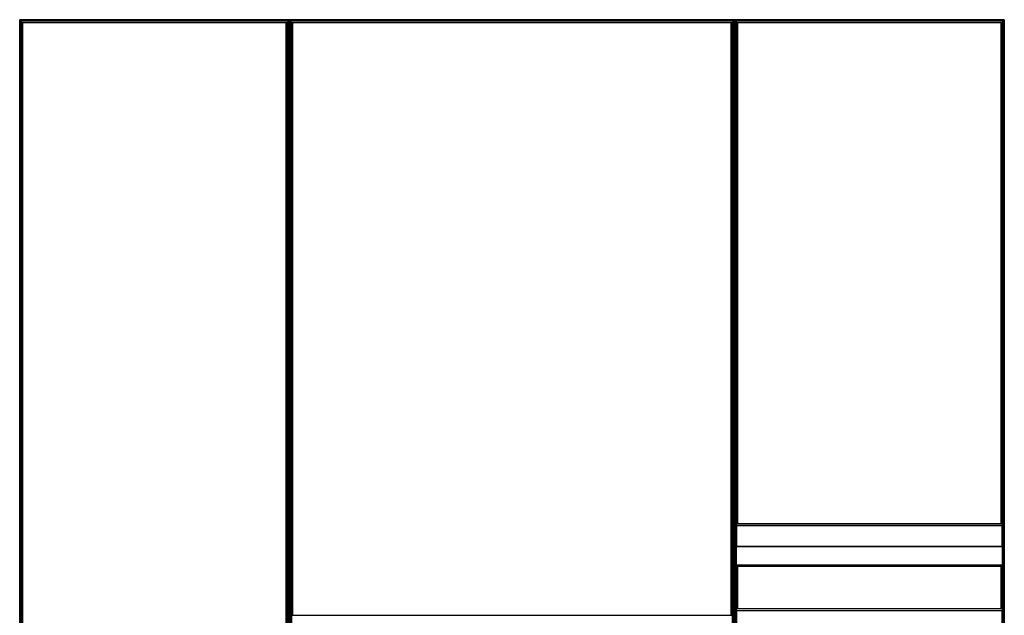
# Model space of a CAD drawing. Header units: millimetres. Extents: x -1113 to 1113, y -1200 to 1200.
# Tile 2 of 2: x -1113 to 1113, y -147 to 1200. Entities that reach past the tile are written whole.
import ezdxf

# ---------------------------------------------------------------- set-up
doc = ezdxf.new("R2010")
doc.units = ezdxf.units.MM

msp = doc.modelspace()

# ---------------------------------------------------------------- linework, layer by layer
at = {"color": 7, "linetype": 'Continuous', "lineweight": 25}
for p, q in [((1112.6, 1200), (-1112.6, 1200)), ((-1105.2, 1192.5), (-1112.6, 1200)), ((-1112.6, -1200), (-1112.6, 1200)), ((-503.2, 1199.6), (-1112.3, 1199.6)), ((-1112.3, 1199.6), (-1112.3, -1199.7)), ((-504, 1198.8), (-1111.5, 1198.8)), ((-1111.5, -1198.9), (-1111.5, 1198.8)), ((-504.4, 1198.5), (-1111.1, 1198.5)), ((-1111.1, 1198.5), (-1111.1, -1198.5)), ((-508.1, 1194.7), (-1107.4, 1194.7)), ((-1107.4, -1194.7), (-1107.4, 1194.7)), ((-508.5, 1194.4), (-1107, 1194.4)), ((-1107, 1194.4), (-1107, -1194.4)), ((-509.3, 1193.6), (-1106.2, 1193.6)), ((-1106.2, -1193.6), (-1106.2, 1193.6)), ((-509.6, 1193.2), (-1105.9, 1193.2)), ((-1105.9, 1193.2), (-1105.9, -1193.2)), ((-510.3, 1192.5), (-1105.2, 1192.5)), ((-1105.2, -1192.5), (-1105.2, 1192.5)), ((-510.3, 1192.5), (-509.6, 1193.2)), ((-510.3, -1192.5), (-510.3, 1192.5)), ((-509.6, -1193.2), (-509.6, 1193.2)), ((-508.5, 1194.4), (-509.3, 1193.6)), ((-509.3, 1193.6), (-509.3, -1193.6)), ((-508.5, -1194.4), (-508.5, 1194.4)), ((-508.1, 1194.7), (-504.4, 1198.5)), ((-508.1, 1194.7), (-508.1, -1194.7)), ((-504.4, 1193.8), (-508.1, 1193.8)), ((-504.4, -1198.5), (-504.4, 1198.5)), ((-503.2, 1199.6), (-504, 1198.8)), ((-504, 1198.8), (-504, -1198.9)), ((-503.2, -1199.7), (-503.2, 1199.6)), ((-502.9, 1200), (-502.9, -1200)), ((502.5, 1199.6), (-502.5, 1199.6)), ((-501.7, 1198.8), (-502.5, 1199.6)), ((-502.5, -1199.7), (-502.5, 1199.6)), ((501.7, 1198.8), (-501.7, 1198.8)), ((-501.7, 1198.8), (-501.7, -1198.9)), ((501.4, 1198.5), (-501.4, 1198.5)), ((-497.6, 1194.7), (-501.4, 1198.5)), ((-501.4, -1198.5), (-501.4, 1198.5)), ((-501.4, 1193.8), (-497.6, 1193.8)), ((497.6, 1194.7), (-497.6, 1194.7)), ((-497.6, 1194.7), (-497.6, -146.8)), ((497.3, 1194.4), (-497.3, 1194.4)), ((-497.3, 1194.4), (-496.5, 1193.6)), ((-497.3, -146.8), (-497.3, 1194.4)), ((496.5, 1193.6), (-496.5, 1193.6)), ((-496.5, 1193.6), (-496.5, -146.8)), ((496.1, 1193.2), (-496.1, 1193.2)), ((-495.4, 1192.5), (-496.1, 1193.2)), ((-496.1, -146.8), (-496.1, 1193.2)), ((-495.4, -146.8), (-495.4, 1192.5)), ((495.4, 1192.5), (-495.4, 1192.5)), ((495.4, 1192.5), (496.1, 1193.2)), ((495.4, -146.8), (495.4, 1192.5)), ((496.1, 1193.2), (496.1, -146.8)), ((497.3, 1194.4), (496.5, 1193.6)), ((496.5, -146.8), (496.5, 1193.6)), ((497.3, 1194.4), (497.3, -146.8)), ((497.6, 1194.7), (501.4, 1198.5)), ((497.6, -146.8), (497.6, 1194.7)), ((501.4, 1193.8), (497.6, 1193.8)), ((501.4, 1198.5), (501.4, -1198.5)), ((501.7, 1198.8), (502.5, 1199.6)), ((501.7, -1198.9), (501.7, 1198.8)), ((502.5, 1199.6), (502.5, -1199.7)), ((502.9, -1200), (502.9, 1200)), ((510.3, 1192.5), (502.9, 1200)), ((1112.3, 1199.6), (503.2, 1199.6)), ((503.2, 1199.6), (503.2, -1199.7)), ((1111.5, 1198.8), (504, 1198.8)), ((504, -1198.9), (504, 1198.8)), ((1111.1, 1198.5), (504.4, 1198.5)), ((504.4, 1198.5), (504.4, -1198.5)), ((1107.4, 1194.7), (508.1, 1194.7)), ((508.1, 60.3), (508.1, 1194.7)), ((1107, 1194.4), (508.5, 1194.4)), ((508.5, 1194.4), (508.5, 60.3)), ((1106.2, 1193.6), (509.3, 1193.6)), ((509.3, 60.3), (509.3, 1193.6)), ((1105.9, 1193.2), (509.6, 1193.2)), ((509.6, 1193.2), (509.6, 60.3)), ((1105.2, 1192.5), (510.3, 1192.5)), ((510.3, 60.3), (510.3, 1192.5)), ((1105.2, 1192.5), (1105.9, 1193.2)), ((1105.2, 60.3), (1105.2, 1192.5)), ((1105.9, 60.3), (1105.9, 1193.2)), ((1107, 1194.4), (1106.2, 1193.6)), ((1106.2, 1193.6), (1106.2, 60.3)), ((1107, 60.3), (1107, 1194.4)), ((1107.4, 1194.7), (1111.1, 1198.5)), ((1107.4, 1194.7), (1107.4, 60.3)), ((1111.1, 1193.8), (1107.4, 1193.8)), ((1111.1, -1198.5), (1111.1, 1198.5)), ((1112.3, 1199.6), (1111.5, 1198.8)), ((1111.5, 1198.8), (1111.5, -1198.9)), ((1112.3, -1199.7), (1112.3, 1199.6)), ((1112.6, 1200), (1112.6, -1200)), ((-508.1, 1174.2), (-504.4, 1174.2)), ((-504.4, 1161.8), (-508.1, 1161.8)), ((-497.6, 1174.2), (-501.4, 1174.2)), ((-501.4, 1161.8), (-497.6, 1161.8)), ((497.6, 1174.2), (501.4, 1174.2)), ((501.4, 1161.8), (497.6, 1161.8)), ((1107.4, 1174.2), (1111.1, 1174.2)), ((1111.1, 1161.8), (1107.4, 1161.8)), ((-508.1, 1142.2), (-504.4, 1142.2)), ((-497.6, 1142.2), (-501.4, 1142.2)), ((497.6, 1142.2), (501.4, 1142.2)), ((1107.4, 1142.2), (1111.1, 1142.2)), ((-504.4, 1129.8), (-508.1, 1129.8)), ((-501.4, 1129.8), (-497.6, 1129.8)), ((501.4, 1129.8), (497.6, 1129.8)), ((1111.1, 1129.8), (1107.4, 1129.8)), ((-508.1, 1110.2), (-504.4, 1110.2)), ((-504.4, 1097.8), (-508.1, 1097.8)), ((-497.6, 1110.2), (-501.4, 1110.2)), ((-501.4, 1097.8), (-497.6, 1097.8)), ((497.6, 1110.2), (501.4, 1110.2)), ((501.4, 1097.8), (497.6, 1097.8)), ((1107.4, 1110.2), (1111.1, 1110.2)), ((1111.1, 1097.8), (1107.4, 1097.8)), ((-508.1, 1078.2), (-504.4, 1078.2)), ((-497.6, 1078.2), (-501.4, 1078.2)), ((497.6, 1078.2), (501.4, 1078.2)), ((1107.4, 1078.2), (1111.1, 1078.2)), ((-504.4, 1065.8), (-508.1, 1065.8)), ((-508.1, 1046.2), (-504.4, 1046.2)), ((-501.4, 1065.8), (-497.6, 1065.8)), ((-497.6, 1046.2), (-501.4, 1046.2)), ((501.4, 1065.8), (497.6, 1065.8)), ((497.6, 1046.2), (501.4, 1046.2)), ((1111.1, 1065.8), (1107.4, 1065.8)), ((1107.4, 1046.2), (1111.1, 1046.2)), ((-504.4, 1033.8), (-508.1, 1033.8)), ((-501.4, 1033.8), (-497.6, 1033.8)), ((501.4, 1033.8), (497.6, 1033.8)), ((1111.1, 1033.8), (1107.4, 1033.8)), ((-508.1, 1014.2), (-504.4, 1014.2)), ((-504.4, 1001.8), (-508.1, 1001.8)), ((-497.6, 1014.2), (-501.4, 1014.2)), ((-501.4, 1001.8), (-497.6, 1001.8)), ((497.6, 1014.2), (501.4, 1014.2)), ((501.4, 1001.8), (497.6, 1001.8)), ((1107.4, 1014.2), (1111.1, 1014.2)), ((1111.1, 1001.8), (1107.4, 1001.8)), ((-508.1, 982.2), (-504.4, 982.2)), ((-497.6, 982.2), (-501.4, 982.2)), ((497.6, 982.2), (501.4, 982.2)), ((1107.4, 982.2), (1111.1, 982.2)), ((-504.4, 969.8), (-508.1, 969.8)), ((-501.4, 969.8), (-497.6, 969.8)), ((501.4, 969.8), (497.6, 969.8)), ((1111.1, 969.8), (1107.4, 969.8)), ((-508.1, 950.2), (-504.4, 950.2)), ((-504.4, 937.8), (-508.1, 937.8)), ((-497.6, 950.2), (-501.4, 950.2)), ((-501.4, 937.8), (-497.6, 937.8)), ((497.6, 950.2), (501.4, 950.2)), ((501.4, 937.8), (497.6, 937.8)), ((1107.4, 950.2), (1111.1, 950.2)), ((1111.1, 937.8), (1107.4, 937.8)), ((-508.1, 918.2), (-504.4, 918.2)), ((-497.6, 918.2), (-501.4, 918.2)), ((497.6, 918.2), (501.4, 918.2)), ((1107.4, 918.2), (1111.1, 918.2)), ((-504.4, 905.8), (-508.1, 905.8)), ((-501.4, 905.8), (-497.6, 905.8)), ((501.4, 905.8), (497.6, 905.8)), ((1111.1, 905.8), (1107.4, 905.8)), ((-508.1, 886.2), (-504.4, 886.2)), ((-504.4, 873.8), (-508.1, 873.8)), ((-497.6, 886.2), (-501.4, 886.2)), ((-501.4, 873.8), (-497.6, 873.8)), ((497.6, 886.2), (501.4, 886.2)), ((501.4, 873.8), (497.6, 873.8)), ((1107.4, 886.2), (1111.1, 886.2)), ((1111.1, 873.8), (1107.4, 873.8)), ((-508.1, 854.2), (-504.4, 854.2)), ((-497.6, 854.2), (-501.4, 854.2)), ((497.6, 854.2), (501.4, 854.2)), ((1107.4, 854.2), (1111.1, 854.2)), ((-504.4, 841.8), (-508.1, 841.8)), ((-501.4, 841.8), (-497.6, 841.8)), ((501.4, 841.8), (497.6, 841.8)), ((1111.1, 841.8), (1107.4, 841.8)), ((-508.1, 822.2), (-504.4, 822.2)), ((-504.4, 809.8), (-508.1, 809.8)), ((-497.6, 822.2), (-501.4, 822.2)), ((-501.4, 809.8), (-497.6, 809.8)), ((497.6, 822.2), (501.4, 822.2)), ((501.4, 809.8), (497.6, 809.8)), ((1107.4, 822.2), (1111.1, 822.2)), ((1111.1, 809.8), (1107.4, 809.8)), ((-508.1, 790.2), (-504.4, 790.2)), ((-497.6, 790.2), (-501.4, 790.2)), ((497.6, 790.2), (501.4, 790.2)), ((1107.4, 790.2), (1111.1, 790.2)), ((-504.4, 777.8), (-508.1, 777.8)), ((-508.1, 758.2), (-504.4, 758.2)), ((-501.4, 777.8), (-497.6, 777.8)), ((-497.6, 758.2), (-501.4, 758.2)), ((501.4, 777.8), (497.6, 777.8)), ((497.6, 758.2), (501.4, 758.2)), ((1111.1, 777.8), (1107.4, 777.8)), ((1107.4, 758.2), (1111.1, 758.2)), ((-504.4, 745.8), (-508.1, 745.8)), ((-501.4, 745.8), (-497.6, 745.8)), ((501.4, 745.8), (497.6, 745.8)), ((1111.1, 745.8), (1107.4, 745.8)), ((-508.1, 726.2), (-504.4, 726.2)), ((-504.4, 713.8), (-508.1, 713.8)), ((-497.6, 726.2), (-501.4, 726.2)), ((-501.4, 713.8), (-497.6, 713.8)), ((497.6, 726.2), (501.4, 726.2)), ((501.4, 713.8), (497.6, 713.8)), ((1107.4, 726.2), (1111.1, 726.2)), ((1111.1, 713.8), (1107.4, 713.8)), ((-508.1, 694.2), (-504.4, 694.2)), ((-497.6, 694.2), (-501.4, 694.2)), ((497.6, 694.2), (501.4, 694.2)), ((1107.4, 694.2), (1111.1, 694.2)), ((-504.4, 681.8), (-508.1, 681.8)), ((-501.4, 681.8), (-497.6, 681.8)), ((501.4, 681.8), (497.6, 681.8)), ((1111.1, 681.8), (1107.4, 681.8)), ((-508.1, 662.2), (-504.4, 662.2)), ((-504.4, 649.8), (-508.1, 649.8)), ((-497.6, 662.2), (-501.4, 662.2)), ((-501.4, 649.8), (-497.6, 649.8)), ((497.6, 662.2), (501.4, 662.2)), ((501.4, 649.8), (497.6, 649.8)), ((1107.4, 662.2), (1111.1, 662.2)), ((1111.1, 649.8), (1107.4, 649.8)), ((-508.1, 630.2), (-504.4, 630.2)), ((-497.6, 630.2), (-501.4, 630.2)), ((497.6, 630.2), (501.4, 630.2)), ((1107.4, 630.2), (1111.1, 630.2)), ((-504.4, 617.8), (-508.1, 617.8)), ((-501.4, 617.8), (-497.6, 617.8)), ((501.4, 617.8), (497.6, 617.8)), ((1111.1, 617.8), (1107.4, 617.8)), ((-508.1, 598.2), (-504.4, 598.2)), ((-504.4, 585.8), (-508.1, 585.8)), ((-497.6, 598.2), (-501.4, 598.2)), ((-501.4, 585.8), (-497.6, 585.8)), ((497.6, 598.2), (501.4, 598.2)), ((501.4, 585.8), (497.6, 585.8)), ((1107.4, 598.2), (1111.1, 598.2)), ((1111.1, 585.8), (1107.4, 585.8)), ((-508.1, 566.2), (-504.4, 566.2)), ((-497.6, 566.2), (-501.4, 566.2)), ((497.6, 566.2), (501.4, 566.2)), ((1107.4, 566.2), (1111.1, 566.2)), ((-504.4, 553.8), (-508.1, 553.8)), ((-508.1, 534.2), (-504.4, 534.2)), ((-501.4, 553.8), (-497.6, 553.8)), ((-497.6, 534.2), (-501.4, 534.2)), ((501.4, 553.8), (497.6, 553.8)), ((497.6, 534.2), (501.4, 534.2)), ((1111.1, 553.8), (1107.4, 553.8)), ((1107.4, 534.2), (1111.1, 534.2)), ((-504.4, 521.8), (-508.1, 521.8)), ((-501.4, 521.8), (-497.6, 521.8)), ((501.4, 521.8), (497.6, 521.8)), ((1111.1, 521.8), (1107.4, 521.8)), ((-508.1, 502.2), (-504.4, 502.2)), ((-504.4, 489.8), (-508.1, 489.8)), ((-497.6, 502.2), (-501.4, 502.2)), ((-501.4, 489.8), (-497.6, 489.8)), ((497.6, 502.2), (501.4, 502.2)), ((501.4, 489.8), (497.6, 489.8)), ((1107.4, 502.2), (1111.1, 502.2)), ((1111.1, 489.8), (1107.4, 489.8)), ((-508.1, 470.2), (-504.4, 470.2)), ((-497.6, 470.2), (-501.4, 470.2)), ((497.6, 470.2), (501.4, 470.2)), ((1107.4, 470.2), (1111.1, 470.2)), ((-504.4, 457.8), (-508.1, 457.8)), ((-501.4, 457.8), (-497.6, 457.8)), ((501.4, 457.8), (497.6, 457.8)), ((1111.1, 457.8), (1107.4, 457.8)), ((-508.1, 438.2), (-504.4, 438.2)), ((-504.4, 425.8), (-508.1, 425.8)), ((-497.6, 438.2), (-501.4, 438.2)), ((-501.4, 425.8), (-497.6, 425.8)), ((497.6, 438.2), (501.4, 438.2)), ((501.4, 425.8), (497.6, 425.8)), ((1107.4, 438.2), (1111.1, 438.2)), ((1111.1, 425.8), (1107.4, 425.8)), ((-508.1, 406.2), (-504.4, 406.2)), ((-497.6, 406.2), (-501.4, 406.2)), ((497.6, 406.2), (501.4, 406.2)), ((1107.4, 406.2), (1111.1, 406.2)), ((-504.4, 393.8), (-508.1, 393.8)), ((-501.4, 393.8), (-497.6, 393.8)), ((501.4, 393.8), (497.6, 393.8)), ((1111.1, 393.8), (1107.4, 393.8)), ((-508.1, 374.2), (-504.4, 374.2)), ((-504.4, 361.8), (-508.1, 361.8)), ((-497.6, 374.2), (-501.4, 374.2)), ((-501.4, 361.8), (-497.6, 361.8)), ((497.6, 374.2), (501.4, 374.2)), ((501.4, 361.8), (497.6, 361.8)), ((1107.4, 374.2), (1111.1, 374.2)), ((1111.1, 361.8), (1107.4, 361.8)), ((-508.1, 342.2), (-504.4, 342.2)), ((-497.6, 342.2), (-501.4, 342.2)), ((497.6, 342.2), (501.4, 342.2)), ((1107.4, 342.2), (1111.1, 342.2)), ((-504.4, 329.8), (-508.1, 329.8)), ((-501.4, 329.8), (-497.6, 329.8)), ((501.4, 329.8), (497.6, 329.8)), ((1111.1, 329.8), (1107.4, 329.8)), ((-508.1, 310.2), (-504.4, 310.2)), ((-504.4, 297.8), (-508.1, 297.8)), ((-497.6, 310.2), (-501.4, 310.2)), ((-501.4, 297.8), (-497.6, 297.8)), ((497.6, 310.2), (501.4, 310.2)), ((501.4, 297.8), (497.6, 297.8)), ((1107.4, 310.2), (1111.1, 310.2)), ((1111.1, 297.8), (1107.4, 297.8)), ((-508.1, 278.2), (-504.4, 278.2)), ((-497.6, 278.2), (-501.4, 278.2)), ((497.6, 278.2), (501.4, 278.2)), ((1107.4, 278.2), (1111.1, 278.2)), ((-504.4, 265.8), (-508.1, 265.8)), ((-508.1, 246.2), (-504.4, 246.2)), ((-501.4, 265.8), (-497.6, 265.8)), ((-497.6, 246.2), (-501.4, 246.2)), ((501.4, 265.8), (497.6, 265.8)), ((497.6, 246.2), (501.4, 246.2)), ((1111.1, 265.8), (1107.4, 265.8)), ((1107.4, 246.2), (1111.1, 246.2)), ((-504.4, 233.8), (-508.1, 233.8)), ((-501.4, 233.8), (-497.6, 233.8)), ((501.4, 233.8), (497.6, 233.8)), ((1111.1, 233.8), (1107.4, 233.8)), ((-508.1, 214.2), (-504.4, 214.2)), ((-504.4, 201.8), (-508.1, 201.8)), ((-497.6, 214.2), (-501.4, 214.2)), ((-501.4, 201.8), (-497.6, 201.8)), ((497.6, 214.2), (501.4, 214.2)), ((501.4, 201.8), (497.6, 201.8)), ((1107.4, 214.2), (1111.1, 214.2)), ((1111.1, 201.8), (1107.4, 201.8)), ((-508.1, 182.2), (-504.4, 182.2)), ((-497.6, 182.2), (-501.4, 182.2)), ((497.6, 182.2), (501.4, 182.2)), ((1107.4, 182.2), (1111.1, 182.2)), ((-504.4, 169.8), (-508.1, 169.8)), ((-501.4, 169.8), (-497.6, 169.8)), ((501.4, 169.8), (497.6, 169.8)), ((1111.1, 169.8), (1107.4, 169.8)), ((-508.1, 150.2), (-504.4, 150.2)), ((-504.4, 137.8), (-508.1, 137.8)), ((-497.6, 150.2), (-501.4, 150.2)), ((-501.4, 137.8), (-497.6, 137.8)), ((497.6, 150.2), (501.4, 150.2)), ((501.4, 137.8), (497.6, 137.8)), ((1107.4, 150.2), (1111.1, 150.2)), ((1111.1, 137.8), (1107.4, 137.8)), ((-508.1, 118.2), (-504.4, 118.2)), ((-497.6, 118.2), (-501.4, 118.2)), ((497.6, 118.2), (501.4, 118.2)), ((1107.4, 118.2), (1111.1, 118.2)), ((-504.4, 105.8), (-508.1, 105.8)), ((-501.4, 105.8), (-497.6, 105.8)), ((501.4, 105.8), (497.6, 105.8)), ((1111.1, 105.8), (1107.4, 105.8)), ((-508.1, 86.2), (-504.4, 86.2)), ((-504.4, 73.8), (-508.1, 73.8)), ((-497.6, 86.2), (-501.4, 86.2)), ((-501.4, 73.8), (-497.6, 73.8)), ((497.6, 86.2), (501.4, 86.2)), ((501.4, 73.8), (497.6, 73.8)), ((1107.4, 86.2), (1111.1, 86.2)), ((1111.1, 73.8), (1107.4, 73.8)), ((-508.1, 54.2), (-504.4, 54.2)), ((-497.6, 54.2), (-501.4, 54.2)), ((497.6, 54.2), (501.4, 54.2)), ((505.2, -35.8), (505.2, 65.5)), ((507.2, 65.5), (505.2, 65.5)), ((507.2, -35.8), (507.2, 65.5)), ((507.2, 60.3), (1108.2, 60.3)), ((507.2, 60.1), (1108.2, 60.1)), ((508.2, 8.4), (508.2, 56.1)), ((508.2, 56.1), (1107.2, 56.1)), ((1107.2, 56.1), (1107.2, 8.4)), ((1108.2, -35.8), (1108.2, 65.5)), ((1110.2, 65.5), (1108.2, 65.5)), ((1110.2, -35.8), (1110.2, 65.5)), ((1110.2, 54.2), (1111.1, 54.2)), ((-504.4, 41.8), (-508.1, 41.8)), ((-501.4, 41.8), (-497.6, 41.8)), ((501.4, 41.8), (497.6, 41.8)), ((1111.1, 41.8), (1110.2, 41.8)), ((-508.1, 22.2), (-504.4, 22.2)), ((-504.4, 9.8), (-508.1, 9.8)), ((-497.6, 22.2), (-501.4, 22.2)), ((-501.4, 9.8), (-497.6, 9.8)), ((497.6, 22.2), (501.4, 22.2)), ((501.4, 9.8), (497.6, 9.8)), ((507.2, 10.9), (505.2, 10.9)), ((1110.2, 8.2), (505.2, 8.2)), ((508.2, 18.1), (507.2, 18.1)), ((507.2, 16.7), (508.2, 16.7)), ((1108.2, 8.4), (507.2, 8.4)), ((1108.2, 18.1), (1107.2, 18.1)), ((1107.2, 16.7), (1108.2, 16.7)), ((1110.2, 10.9), (1108.2, 10.9)), ((1110.2, 22.2), (1111.1, 22.2)), ((1111.1, 9.8), (1110.2, 9.8)), ((-1111.1, -9.8), (-1107.4, -9.8)), ((-1107.4, -22.2), (-1111.1, -22.2)), ((-501.4, -9.8), (-497.6, -9.8)), ((-497.6, -22.2), (-501.4, -22.2)), ((501.4, -9.8), (497.6, -9.8)), ((497.6, -22.2), (501.4, -22.2)), ((504.4, -9.8), (505.2, -9.8)), ((505.2, -22.2), (504.4, -22.2)), ((-1111.1, -41.8), (-1107.4, -41.8)), ((-501.4, -41.8), (-497.6, -41.8)), ((501.4, -41.8), (497.6, -41.8)), ((504.4, -41.8), (508.1, -41.8)), ((1110.2, -33.8), (505.2, -33.8)), ((505.2, -35.8), (1110.2, -35.8)), ((508.1, -131.7), (508.1, -35.8)), ((508.5, -35.8), (508.5, -131.7)), ((509.3, -131.7), (509.3, -35.8)), ((509.6, -35.8), (509.6, -131.7)), ((510.3, -131.7), (510.3, -35.8)), ((1105.2, -131.7), (1105.2, -35.8)), ((1105.9, -131.7), (1105.9, -35.8)), ((1106.2, -35.8), (1106.2, -131.7)), ((1107, -131.7), (1107, -35.8)), ((1107.4, -35.8), (1107.4, -131.7)), ((-1107.4, -54.2), (-1111.1, -54.2)), ((-497.6, -54.2), (-501.4, -54.2)), ((497.6, -54.2), (501.4, -54.2)), ((508.1, -54.2), (504.4, -54.2)), ((-1111.1, -73.8), (-1107.4, -73.8)), ((-1107.4, -86.2), (-1111.1, -86.2)), ((-501.4, -73.8), (-497.6, -73.8)), ((-497.6, -86.2), (-501.4, -86.2)), ((501.4, -73.8), (497.6, -73.8)), ((497.6, -86.2), (501.4, -86.2)), ((504.4, -73.8), (508.1, -73.8)), ((508.1, -86.2), (504.4, -86.2)), ((-1111.1, -105.8), (-1107.4, -105.8)), ((-501.4, -105.8), (-497.6, -105.8)), ((501.4, -105.8), (497.6, -105.8)), ((504.4, -105.8), (508.1, -105.8)), ((-1107.4, -118.2), (-1111.1, -118.2)), ((-497.6, -118.2), (-501.4, -118.2)), ((497.6, -118.2), (501.4, -118.2)), ((508.1, -118.2), (504.4, -118.2)), ((505.2, -227.8), (505.2, -126.5)), ((507.2, -126.5), (505.2, -126.5)), ((507.2, -227.8), (507.2, -126.5)), ((507.2, -131.7), (1108.2, -131.7)), ((507.2, -131.9), (1108.2, -131.9)), ((1108.2, -227.8), (1108.2, -126.5)), ((1110.2, -126.5), (1108.2, -126.5)), ((1110.2, -227.8), (1110.2, -126.5)), ((-1111.1, -137.8), (-1107.4, -137.8)), ((-501.4, -137.8), (-497.6, -137.8)), ((-498, -146.8), (498, -146.8)), ((-498, -146.8), (-498, -262.3)), ((501.4, -137.8), (497.6, -137.8)), ((498, -262.3), (498, -146.8)), ((504.4, -137.8), (505.2, -137.8)), ((508.2, -183.6), (508.2, -135.9)), ((508.2, -135.9), (1107.2, -135.9)), ((1107.2, -135.9), (1107.2, -183.6))]:
    msp.add_line(p, q, dxfattribs=at)
for points, knots in [([(-1112.3, 1199.6), (-1112.3, 1199.7), (-1112.4, 1199.8), (-1112.5, 1199.9), (-1112.6, 1200), (-1112.6, 1200), (-1112.6, 1200), (-1112.6, 1200)], [0, 0, 0, 0, 0.3101202, 0.6161208, 0.7588957, 0.8860224, 1, 1, 1, 1]), ([(-1111.1, 1198.5), (-1111.1, 1198.5), (-1111.1, 1198.5), (-1111.2, 1198.6), (-1111.3, 1198.6), (-1111.4, 1198.7), (-1111.4, 1198.8), (-1111.5, 1198.8)], [0, 0, 0, 0, 0.146754, 0.316126, 0.510248, 0.757793, 1, 1, 1, 1]), ([(-1107, 1194.4), (-1107.1, 1194.4), (-1107.2, 1194.5), (-1107.3, 1194.7), (-1107.3, 1194.7), (-1107.4, 1194.7), (-1107.4, 1194.7), (-1107.4, 1194.7)], [0, 0, 0, 0, 0.31012, 0.616121, 0.758896, 0.886022, 1, 1, 1, 1]), ([(-1105.9, 1193.2), (-1105.9, 1193.3), (-1105.9, 1193.3), (-1105.9, 1193.3), (-1106, 1193.4), (-1106.1, 1193.5), (-1106.2, 1193.6), (-1106.2, 1193.6)], [0, 0, 0, 0, 0.146754, 0.316126, 0.510248, 0.757793, 1, 1, 1, 1]), ([(-509.6, 1193.2), (-509.6, 1193.3), (-509.6, 1193.3), (-509.6, 1193.3), (-509.5, 1193.4), (-509.4, 1193.5), (-509.3, 1193.6), (-509.3, 1193.6)], [0, 0, 0, 0, 0.1467542, 0.3161257, 0.5102478, 0.7577933, 1, 1, 1, 1]), ([(-509.6, 1193.2), (-509.6, 1193.3), (-509.6, 1193.3), (-509.6, 1193.3), (-509.5, 1193.4), (-509.4, 1193.5), (-509.3, 1193.6), (-509.3, 1193.6)], [0, 0, 0, 0, 0.146754, 0.316126, 0.510248, 0.757793, 1, 1, 1, 1]), ([(-508.5, 1194.4), (-508.4, 1194.4), (-508.3, 1194.5), (-508.2, 1194.7), (-508.2, 1194.7), (-508.1, 1194.7), (-508.1, 1194.7), (-508.1, 1194.7)], [0, 0, 0, 0, 0.31012, 0.616121, 0.758896, 0.886022, 1, 1, 1, 1]), ([(-508.5, 1194.4), (-508.4, 1194.4), (-508.3, 1194.5), (-508.2, 1194.7), (-508.2, 1194.7), (-508.1, 1194.7), (-508.1, 1194.7), (-508.1, 1194.7)], [0, 0, 0, 0, 0.31012, 0.616121, 0.758896, 0.886022, 1, 1, 1, 1]), ([(-504.4, 1198.5), (-504.4, 1198.5), (-504.4, 1198.5), (-504.3, 1198.6), (-504.2, 1198.6), (-504.1, 1198.7), (-504.1, 1198.8), (-504, 1198.8)], [0, 0, 0, 0, 0.146754, 0.316126, 0.510248, 0.757793, 1, 1, 1, 1]), ([(-504.4, 1198.5), (-504.4, 1198.5), (-504.4, 1198.5), (-504.3, 1198.6), (-504.2, 1198.6), (-504.1, 1198.7), (-504.1, 1198.8), (-504, 1198.8)], [0, 0, 0, 0, 0.146754, 0.316126, 0.510248, 0.757793, 1, 1, 1, 1]), ([(-503.2, 1199.6), (-503.2, 1199.7), (-503.1, 1199.8), (-503, 1199.9), (-502.9, 1200), (-502.9, 1200), (-502.9, 1200), (-502.9, 1200)], [0, 0, 0, 0, 0.31012, 0.616121, 0.758896, 0.886022, 1, 1, 1, 1]), ([(-503.2, 1199.6), (-503.2, 1199.7), (-503.1, 1199.8), (-503, 1199.9), (-502.9, 1200), (-502.9, 1200), (-502.9, 1200), (-502.9, 1200)], [0, 0, 0, 0, 0.3101202, 0.6161208, 0.7588957, 0.8860224, 1, 1, 1, 1]), ([(-502.5, 1199.6), (-502.6, 1199.7), (-502.6, 1199.7), (-502.7, 1199.8), (-502.7, 1199.9), (-502.8, 1199.9), (-502.8, 1200), (-502.9, 1200), (-502.9, 1200), (-502.9, 1200)], [0, 0, 0, 0, 0.25, 0.25, 0.5, 0.5, 0.75, 0.75, 1, 1, 1, 1]), ([(-502.5, 1199.6), (-502.6, 1199.7), (-502.6, 1199.7), (-502.7, 1199.8), (-502.7, 1199.9), (-502.8, 1199.9), (-502.8, 1200), (-502.9, 1200), (-502.9, 1200), (-502.9, 1200)], [0, 0, 0, 0, 0.25, 0.25, 0.5, 0.5, 0.75, 0.75, 1, 1, 1, 1]), ([(-501.4, 1198.5), (-501.4, 1198.5), (-501.4, 1198.5), (-501.4, 1198.5), (-501.4, 1198.6), (-501.5, 1198.6), (-501.5, 1198.7), (-501.6, 1198.8), (-501.7, 1198.8), (-501.7, 1198.8)], [0, 0, 0, 0, 0.25, 0.25, 0.5, 0.5, 0.75, 0.75, 1, 1, 1, 1]), ([(-501.4, 1198.5), (-501.4, 1198.5), (-501.4, 1198.5), (-501.4, 1198.5), (-501.4, 1198.6), (-501.5, 1198.6), (-501.5, 1198.7), (-501.6, 1198.8), (-501.7, 1198.8), (-501.7, 1198.8)], [0, 0, 0, 0, 0.25, 0.25, 0.5, 0.5, 0.75, 0.75, 1, 1, 1, 1]), ([(-497.3, 1194.4), (-497.3, 1194.4), (-497.4, 1194.5), (-497.4, 1194.6), (-497.5, 1194.6), (-497.6, 1194.7), (-497.6, 1194.7), (-497.6, 1194.7), (-497.6, 1194.7), (-497.6, 1194.7)], [0, 0, 0, 0, 0.25, 0.25, 0.5, 0.5, 0.75, 0.75, 1, 1, 1, 1]), ([(-497.3, 1194.4), (-497.3, 1194.4), (-497.4, 1194.5), (-497.4, 1194.6), (-497.5, 1194.6), (-497.6, 1194.7), (-497.6, 1194.7), (-497.6, 1194.7), (-497.6, 1194.7), (-497.6, 1194.7)], [0, 0, 0, 0, 0.25, 0.25, 0.5, 0.5, 0.75, 0.75, 1, 1, 1, 1]), ([(-496.1, 1193.2), (-496.1, 1193.2), (-496.1, 1193.3), (-496.2, 1193.3), (-496.2, 1193.3), (-496.3, 1193.4), (-496.3, 1193.4), (-496.4, 1193.5), (-496.4, 1193.6), (-496.5, 1193.6)], [0, 0, 0, 0, 0.25, 0.25, 0.5, 0.5, 0.75, 0.75, 1, 1, 1, 1]), ([(-496.1, 1193.2), (-496.1, 1193.2), (-496.1, 1193.3), (-496.2, 1193.3), (-496.2, 1193.3), (-496.3, 1193.4), (-496.3, 1193.4), (-496.4, 1193.5), (-496.4, 1193.6), (-496.5, 1193.6)], [0, 0, 0, 0, 0.25, 0.25, 0.5, 0.5, 0.75, 0.75, 1, 1, 1, 1]), ([(496.1, 1193.2), (496.1, 1193.2), (496.1, 1193.3), (496.2, 1193.3), (496.2, 1193.3), (496.3, 1193.4), (496.3, 1193.4), (496.4, 1193.5), (496.4, 1193.6), (496.5, 1193.6)], [0, 0, 0, 0, 0.25, 0.25, 0.5, 0.5, 0.75, 0.75, 1, 1, 1, 1]), ([(496.1, 1193.2), (496.1, 1193.2), (496.1, 1193.3), (496.2, 1193.3), (496.2, 1193.3), (496.3, 1193.4), (496.3, 1193.4), (496.4, 1193.5), (496.4, 1193.6), (496.5, 1193.6)], [0, 0, 0, 0, 0.25, 0.25, 0.5, 0.5, 0.75, 0.75, 1, 1, 1, 1]), ([(497.3, 1194.4), (497.3, 1194.4), (497.4, 1194.5), (497.4, 1194.6), (497.5, 1194.6), (497.6, 1194.7), (497.6, 1194.7), (497.6, 1194.7), (497.6, 1194.7), (497.6, 1194.7)], [0, 0, 0, 0, 0.25, 0.25, 0.5, 0.5, 0.75, 0.75, 1, 1, 1, 1]), ([(497.3, 1194.4), (497.3, 1194.4), (497.4, 1194.5), (497.4, 1194.6), (497.5, 1194.6), (497.6, 1194.7), (497.6, 1194.7), (497.6, 1194.7), (497.6, 1194.7), (497.6, 1194.7)], [0, 0, 0, 0, 0.25, 0.25, 0.5, 0.5, 0.75, 0.75, 1, 1, 1, 1]), ([(501.4, 1198.5), (501.4, 1198.5), (501.4, 1198.5), (501.4, 1198.5), (501.4, 1198.6), (501.5, 1198.6), (501.5, 1198.7), (501.6, 1198.8), (501.7, 1198.8), (501.7, 1198.8)], [0, 0, 0, 0, 0.25, 0.25, 0.5, 0.5, 0.75, 0.75, 1, 1, 1, 1]), ([(501.4, 1198.5), (501.4, 1198.5), (501.4, 1198.5), (501.4, 1198.5), (501.4, 1198.6), (501.5, 1198.6), (501.5, 1198.7), (501.6, 1198.8), (501.7, 1198.8), (501.7, 1198.8)], [0, 0, 0, 0, 0.25, 0.25, 0.5, 0.5, 0.75, 0.75, 1, 1, 1, 1]), ([(502.5, 1199.6), (502.6, 1199.7), (502.6, 1199.7), (502.7, 1199.8), (502.7, 1199.9), (502.8, 1199.9), (502.8, 1200), (502.9, 1200), (502.9, 1200), (502.9, 1200)], [0, 0, 0, 0, 0.25, 0.25, 0.5, 0.5, 0.75, 0.75, 1, 1, 1, 1]), ([(502.5, 1199.6), (502.6, 1199.7), (502.6, 1199.7), (502.7, 1199.8), (502.7, 1199.9), (502.8, 1199.9), (502.8, 1200), (502.9, 1200), (502.9, 1200), (502.9, 1200)], [0, 0, 0, 0, 0.25, 0.25, 0.5, 0.5, 0.75, 0.75, 1, 1, 1, 1]), ([(503.2, 1199.6), (503.2, 1199.7), (503.1, 1199.8), (503, 1199.9), (502.9, 1200), (502.9, 1200), (502.9, 1200), (502.9, 1200)], [0, 0, 0, 0, 0.31012, 0.616121, 0.758896, 0.886022, 1, 1, 1, 1]), ([(504.4, 1198.5), (504.4, 1198.5), (504.4, 1198.5), (504.3, 1198.6), (504.2, 1198.6), (504.1, 1198.7), (504.1, 1198.8), (504, 1198.8)], [0, 0, 0, 0, 0.146754, 0.316126, 0.510248, 0.757793, 1, 1, 1, 1]), ([(508.5, 1194.4), (508.4, 1194.4), (508.3, 1194.5), (508.2, 1194.7), (508.2, 1194.7), (508.1, 1194.7), (508.1, 1194.7), (508.1, 1194.7)], [0, 0, 0, 0, 0.31012, 0.616121, 0.758896, 0.886022, 1, 1, 1, 1]), ([(509.6, 1193.2), (509.6, 1193.3), (509.6, 1193.3), (509.6, 1193.3), (509.5, 1193.4), (509.4, 1193.5), (509.3, 1193.6), (509.3, 1193.6)], [0, 0, 0, 0, 0.146754, 0.316126, 0.510248, 0.757793, 1, 1, 1, 1]), ([(1105.9, 1193.2), (1105.9, 1193.3), (1105.9, 1193.3), (1105.9, 1193.3), (1106, 1193.4), (1106.1, 1193.5), (1106.2, 1193.6), (1106.2, 1193.6)], [0, 0, 0, 0, 0.146754, 0.316126, 0.510248, 0.757793, 1, 1, 1, 1]), ([(1105.9, 1193.2), (1105.9, 1193.3), (1105.9, 1193.3), (1105.9, 1193.3), (1106, 1193.4), (1106.1, 1193.5), (1106.2, 1193.6), (1106.2, 1193.6)], [0, 0, 0, 0, 0.146754, 0.316126, 0.510248, 0.757793, 1, 1, 1, 1]), ([(1107, 1194.4), (1107.1, 1194.4), (1107.2, 1194.5), (1107.3, 1194.7), (1107.3, 1194.7), (1107.4, 1194.7), (1107.4, 1194.7), (1107.4, 1194.7)], [0, 0, 0, 0, 0.31012, 0.616121, 0.758896, 0.886022, 1, 1, 1, 1]), ([(1107, 1194.4), (1107.1, 1194.4), (1107.2, 1194.5), (1107.3, 1194.7), (1107.3, 1194.7), (1107.4, 1194.7), (1107.4, 1194.7), (1107.4, 1194.7)], [0, 0, 0, 0, 0.31012, 0.616121, 0.758896, 0.886022, 1, 1, 1, 1]), ([(1111.1, 1198.5), (1111.1, 1198.5), (1111.1, 1198.5), (1111.2, 1198.6), (1111.3, 1198.6), (1111.4, 1198.7), (1111.4, 1198.8), (1111.5, 1198.8)], [0, 0, 0, 0, 0.146754, 0.316126, 0.510248, 0.757793, 1, 1, 1, 1]), ([(1111.1, 1198.5), (1111.1, 1198.5), (1111.1, 1198.5), (1111.2, 1198.6), (1111.3, 1198.6), (1111.4, 1198.7), (1111.4, 1198.8), (1111.5, 1198.8)], [0, 0, 0, 0, 0.146754, 0.316126, 0.510248, 0.757793, 1, 1, 1, 1]), ([(1112.3, 1199.6), (1112.3, 1199.7), (1112.4, 1199.8), (1112.5, 1199.9), (1112.6, 1200), (1112.6, 1200), (1112.6, 1200), (1112.6, 1200)], [0, 0, 0, 0, 0.3101202, 0.6161208, 0.7588957, 0.8860224, 1, 1, 1, 1]), ([(1112.3, 1199.6), (1112.3, 1199.7), (1112.4, 1199.8), (1112.5, 1199.9), (1112.6, 1200), (1112.6, 1200), (1112.6, 1200), (1112.6, 1200)], [0, 0, 0, 0, 0.31012, 0.616121, 0.758896, 0.886022, 1, 1, 1, 1])]:
    msp.add_open_spline(points, degree=3, knots=knots, dxfattribs=at)

doc.saveas('drawing.dxf')
